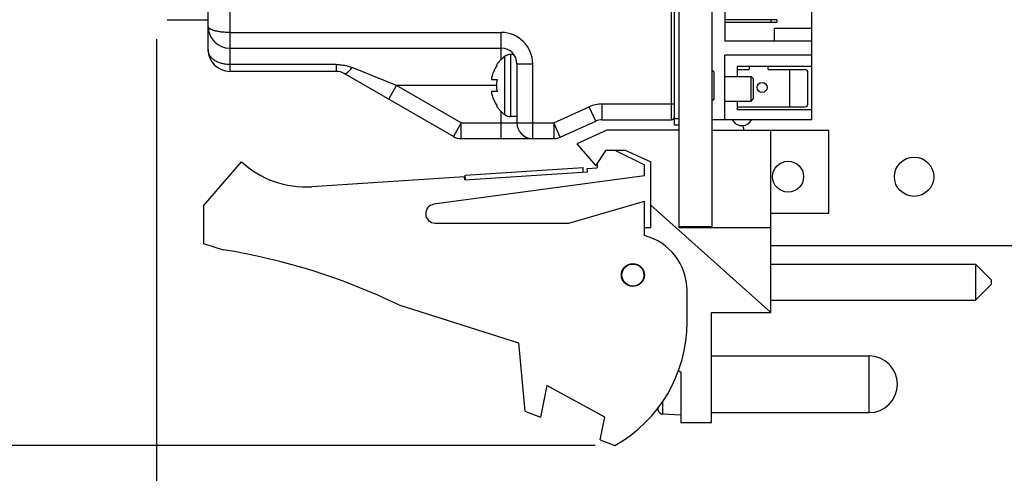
# Model space of a CAD drawing. Header units: inches. Extents: x 0 to 34, y 0 to 22.
# Tile 12 of 60: x 15 to 18.1, y 3.6 to 5. Entities that reach past the tile are written whole.
import ezdxf

# ---------------------------------------------------------------- set-up
doc = ezdxf.new("R2010")
doc.units = ezdxf.units.IN
doc.header["$LTSCALE"] = 1.87
doc.header["$MEASUREMENT"] = 0
doc.layers.get('0').update_dxf_attribs({"linetype": 'CONTINUOUS'})
for name, color, linetype in [('02___PRT_ALL_AXES', 7, 'CONTINUOUS'), ('5_ALL_CURVES', 7, 'CONTINUOUS'), ('DIMENSIONS', 7, 'CONTINUOUS')]:
    doc.layers.add(name, color=color, linetype=linetype)
doc.styles.get("Standard").update_dxf_attribs({"font": 'txt', "width": 0.8})
doc.dimstyles.new('DIMSTYLE_1', dxfattribs={"dimtxt": 0.125, "dimasz": 0.18, "dimexe": 0.125, "dimexo": 0.0625, "dimgap": 0.0625, "dimtad": 0, "dimtih": 1, "dimtoh": 1, "dimzin": 4, "dimdsep": 46, "dimtxsty": 'STANDARD', "dimblk": '_FILLED', "dimblk1": '_FILLED', "dimblk2": '_FILLED', "dimcen": 0.09, "dimadec": 0, "dimazin": 0, "dimtp": 0.005, "dimtm": 0.005, "dimtfac": 1, "dimtofl": 0, "dimtmove": 0, "dimatfit": 3, "dimldrblk": '_FILLED', "dimfxl": 1, "dimtolj": 1, "dimtzin": 4, "dimarcsym": 0})

# ---------------------------------------------------------------- blocks, each defined once
blk = doc.blocks.new('_FILLED')
at = {"color": 0, "linetype": 'BYBLOCK'}
blk.add_solid([(0, 0), (-1, 0.174), (-1, -0.174)], dxfattribs=at)
blk = doc.blocks.new('*D0')
at = {"layer": 'DIMENSIONS', "color": 2, "linetype": 'CONTINUOUS'}
for p, q in [((17.0229, 8.8005), (14.0448, 8.8005)), ((14.1698, 8.8005), (14.1698, 6.3565)), ((14.1698, 3.6625), (14.1698, 6.1065)), ((16.8189, 3.6625), (14.0448, 3.6625))]:
    blk.add_line(p, q, dxfattribs=at)
at = {"layer": 'DIMENSIONS', "color": 2, "linetype": 'CONTINUOUS', "xscale": 0.18, "yscale": 0.18, "zscale": 0.18}
for p, rotation in [((14.1698, 8.8005), 90), ((14.1698, 3.6625), 270)]:
    blk.add_blockref('_FILLED', p, dxfattribs=dict(at, rotation=rotation))
at = {"layer": 'DIMENSIONS', "color": 2, "linetype": 'CONTINUOUS', "insert": (14.1698, 6.294), "char_height": 0.125, "width": 1.425, "attachment_point": 2, "line_spacing_factor": 0.9}
blk.add_mtext('(5.14{\\Ftxt.shx;\\W1.000000;\\H0.125000; }[130.5])', dxfattribs=at)
blk = doc.blocks.new('*D1')
at = {"layer": 'DIMENSIONS', "color": 2, "linetype": 'CONTINUOUS'}
for p, q in [((23.9936, 6.528), (23.9936, 2.7896)), ((15.4262, 4.9543), (15.4262, 2.7896)), ((15.4262, 2.9146), (18.9349, 2.9146)), ((23.9936, 2.9146), (20.4849, 2.9146))]:
    blk.add_line(p, q, dxfattribs=at)
at = {"layer": 'DIMENSIONS', "color": 2, "linetype": 'CONTINUOUS', "xscale": 0.18, "yscale": 0.18, "zscale": 0.18, "rotation": 180}
blk.add_blockref('_FILLED', (15.4262, 2.9146), dxfattribs=at)
at = {"layer": 'DIMENSIONS', "color": 2, "linetype": 'CONTINUOUS', "xscale": 0.18, "yscale": 0.18, "zscale": 0.18}
blk.add_blockref('_FILLED', (23.9936, 2.9146), dxfattribs=at)
at = {"layer": 'DIMENSIONS', "color": 2, "linetype": 'CONTINUOUS', "insert": (19.7099, 2.9771), "char_height": 0.125, "width": 1.425, "attachment_point": 2, "line_spacing_factor": 0.9}
blk.add_mtext('(8.57{\\Ftxt.shx;\\W1.000000;\\H0.125000; }[217.6])', dxfattribs=at)

msp = doc.modelspace()

# ---------------------------------------------------------------- linework, layer by layer
at = {"color": 7, "linetype": 'CONTINUOUS'}
for p, q in [((17.0704, 4.6805), (17.0704, 8.7905)), ((17.0854, 4.3545), (17.0854, 8.8005)), ((17.1904, 4.3545), (17.1904, 8.8005)), ((15.6588, 8.5399), (15.6588, 4.8515)), ((17.0604, 8.56), (17.0604, 4.6979)), ((15.5899, 4.9204), (15.5899, 8.471)), ((17.5064, 4.6979), (17.5064, 6.379)), ((17.2308, 6.129), (17.2308, 4.9479)), ((15.4597, 5.0157), (15.5899, 5.0157)), ((17.3961, 5.0148), (17.2308, 5.0148)), ((17.3961, 5.007), (17.2308, 5.007)), ((17.3764, 5.0148), (17.3764, 5.007)), ((17.3961, 5.0148), (17.3961, 5.007)), ((15.6588, 4.975), (16.5204, 4.975)), ((16.5204, 4.889), (16.5204, 4.975)), ((17.3882, 4.9479), (17.3882, 4.9873)), ((17.5064, 4.9873), (17.3882, 4.9873)), ((17.5064, 4.9479), (17.2308, 4.9479)), ((15.6588, 4.925), (16.5204, 4.925)), ((16.5315, 4.714), (16.5315, 4.8989)), ((16.5496, 4.905), (16.5496, 4.708)), ((17.2308, 4.6979), (17.2308, 4.9026)), ((17.5064, 4.9026), (17.2308, 4.9026)), ((15.9966, 4.8733), (15.6588, 4.8733)), ((15.9966, 4.8515), (15.6588, 4.8515)), ((15.9966, 4.8733), (15.9966, 4.8515)), ((16.1881, 4.8065), (16.0466, 4.8639)), ((16.505, 4.871), (16.507, 4.871)), ((16.5704, 4.875), (16.5704, 4.6879)), ((16.5704, 4.875), (16.6204, 4.875)), ((16.6204, 4.6379), (16.6204, 4.875)), ((17.1954, 4.8505), (17.1904, 4.8555)), ((17.1954, 4.8505), (17.1954, 4.7625)), ((17.2701, 4.8672), (17.2701, 4.8357)), ((17.5064, 4.8672), (17.2701, 4.8672)), ((17.2701, 4.8573), (17.3074, 4.8573)), ((17.3074, 4.8672), (17.3074, 4.8573)), ((17.3681, 4.8573), (17.3681, 4.8672)), ((17.3681, 4.8573), (17.4847, 4.8573)), ((17.4355, 4.8573), (17.4355, 4.7392)), ((17.4945, 4.7491), (17.4945, 4.8475)), ((16.3685, 4.6446), (16.0216, 4.8448)), ((16.4899, 4.826), (16.507, 4.826)), ((17.2308, 4.8357), (17.3137, 4.8357)), ((17.3137, 4.8357), (17.3216, 4.8278)), ((17.3137, 4.757), (17.3137, 4.8357)), ((17.3216, 4.7648), (17.3216, 4.8278)), ((16.1631, 4.7632), (16.1881, 4.8065)), ((16.3935, 4.6879), (16.1881, 4.8065)), ((16.505, 4.8065), (16.1881, 4.8065)), ((16.507, 4.787), (16.4899, 4.787)), ((17.1954, 4.7625), (17.1904, 4.7575)), ((17.2308, 4.757), (17.3137, 4.757)), ((17.2701, 4.757), (17.2701, 4.7294)), ((17.3137, 4.757), (17.3216, 4.7648)), ((16.507, 4.742), (16.505, 4.742)), ((16.5204, 4.6379), (16.5204, 4.7239)), ((16.687, 4.6879), (16.7999, 4.739)), ((16.8205, 4.6935), (16.7999, 4.739)), ((16.8412, 4.6979), (16.8412, 4.7479)), ((16.8412, 4.7479), (17.0704, 4.7479)), ((17.2701, 4.7392), (17.4847, 4.7392)), ((17.5064, 4.7294), (17.2701, 4.7294)), ((16.7076, 4.6423), (16.8205, 4.6935)), ((16.8412, 4.6979), (17.0604, 4.6979)), ((17.0854, 4.7005), (17.0704, 4.7005)), ((17.5064, 4.6979), (17.1904, 4.6979)), ((16.3935, 4.6879), (16.3685, 4.6446)), ((16.3935, 4.6379), (16.3935, 4.6879)), ((16.3935, 4.6879), (16.687, 4.6879)), ((16.7076, 4.6423), (16.687, 4.6879)), ((16.687, 4.6879), (16.687, 4.6379)), ((16.8554, 4.6645), (16.7604, 4.6215)), ((17.0854, 4.6645), (16.8554, 4.6645)), ((17.0854, 4.6805), (17.0704, 4.6805)), ((17.1904, 4.6645), (17.5604, 4.6645)), ((17.3764, 4.0855), (17.3764, 4.6645)), ((17.5604, 4.4015), (17.5604, 4.6645)), ((16.3935, 4.6379), (16.687, 4.6379)), ((16.7604, 4.6215), (16.8204, 4.5515)), ((16.8204, 4.5515), (16.8535, 4.6015)), ((16.8535, 4.6015), (16.9135, 4.6015)), ((16.8814, 4.6015), (16.9754, 4.5545)), ((16.9135, 4.6015), (16.9954, 4.5645)), ((15.5754, 4.4245), (15.6954, 4.5645)), ((16.4059, 4.5221), (16.7801, 4.5466)), ((16.7811, 4.5316), (16.7801, 4.5466)), ((16.7934, 4.5425), (16.8254, 4.5445)), ((16.7941, 4.5325), (16.7934, 4.5425)), ((16.8254, 4.5591), (16.8254, 4.5445)), ((16.9754, 4.5195), (16.9754, 4.5545)), ((16.9954, 4.3545), (16.9954, 4.5645)), ((15.9189, 4.4852), (16.4043, 4.517)), ((16.9754, 4.5195), (16.3064, 4.4293)), ((16.4049, 4.507), (16.4043, 4.517)), ((16.4049, 4.507), (16.7941, 4.5325)), ((16.4069, 4.5071), (16.4059, 4.5221)), ((15.5754, 4.4245), (15.5754, 4.3045)), ((16.7354, 4.3695), (16.9754, 4.4395)), ((16.9754, 4.3295), (16.9754, 4.4395)), ((17.3764, 4.0855), (16.9954, 4.4262)), ((17.3764, 4.4015), (17.5604, 4.4015)), ((16.3104, 4.3695), (16.7354, 4.3695)), ((16.9954, 4.3545), (16.9754, 4.3545)), ((17.1904, 4.3575), (17.0854, 4.3575)), ((17.3764, 4.3545), (17.0854, 4.3545)), ((15.5754, 4.3045), (15.6374, 4.285)), ((17.3764, 4.2984), (23.5113, 4.2984)), ((17.3764, 4.2393), (18.0264, 4.2393)), ((18.0764, 4.1893), (18.0264, 4.2393)), ((18.0264, 4.2393), (18.0264, 4.1243)), ((18.0764, 4.1743), (18.0264, 4.1243)), ((18.0764, 4.1893), (18.0764, 4.1743)), ((17.1104, 4.0545), (17.1104, 4.1553)), ((16.1953, 4.1093), (16.5754, 3.9895)), ((17.3764, 4.1243), (18.0264, 4.1243)), ((17.1884, 3.7355), (17.1884, 4.0855)), ((17.1884, 4.0855), (17.3764, 4.0855)), ((16.5754, 3.9895), (16.5954, 3.7725)), ((17.0826, 3.902), (17.0904, 3.8955)), ((17.0904, 3.8955), (17.0904, 3.7355)), ((16.6654, 3.8533), (16.6454, 3.7533)), ((16.8493, 3.7533), (16.6654, 3.8533)), ((17.019, 3.7743), (17.019, 3.7844)), ((17.0332, 3.7628), (17.0332, 3.8032)), ((16.5954, 3.7725), (16.6454, 3.7533)), ((16.8348, 3.6805), (16.8493, 3.7533)), ((17.0904, 3.7595), (17.0332, 3.7628)), ((17.0904, 3.7355), (17.1884, 3.7355)), ((16.8348, 3.6805), (16.8814, 3.6625))]:
    msp.add_line(p, q, dxfattribs=at)
for centre, radius in [((17.3489, 4.8003), 0.0157), ((17.4314, 4.5169), 0.0492), ((17.8314, 4.5169), 0.0625), ((16.9384, 4.2045), 0.0365), ((16.9384, 4.2045), 0.035)]:
    msp.add_circle(centre, radius, dxfattribs=at)
for centre, radius, start, end in [((15.6588, 4.9939), 0.0689, 180, 270), ((16.5204, 4.875), 0.1, 0, 90), ((15.6588, 4.9204), 0.0689, 180, 270), ((16.5204, 4.875), 0.05, 0, 90), ((16.6011, 4.8065), 0.1157, 126.9387, 146.1193), ((16.5496, 4.875), 0.03, 90, 126.9387), ((15.9966, 4.8015), 0.05, 60, 90), ((16.6011, 4.8065), 0.114, 145.5591, 167.0799), ((17.4847, 4.8475), 0.00984, 0, 90), ((16.5455, 4.829), 0.0557, 176.9101, 183.0899), ((16.6011, 4.8065), 0.0961, 168.2872, 191.7128), ((16.5455, 4.784), 0.0557, 176.9101, 183.0899), ((16.6011, 4.8065), 0.114, 192.9201, 214.4409), ((16.6011, 4.8065), 0.1157, 213.8807, 233.0613), ((16.8412, 4.6479), 0.1, 90, 114.353), ((17.4847, 4.7491), 0.00984, 270, 360), ((16.5496, 4.738), 0.03, 233.0613, 270), ((16.8412, 4.6479), 0.05, 90, 114.353), ((17.0604, 4.7079), 0.01, 270, 360), ((17.2847, 4.7136), 0.0344, 274.3497, 332.1964), ((16.6204, 4.6879), 0.05, 180, 270), ((17.2439, 4.6615), 0.047, 3.8204, 22.3015), ((16.3935, 4.6879), 0.05, 240, 270), ((16.687, 4.6879), 0.05, 270, 294.353), ((15.8993, 4.7845), 0.3, 227.1666, 273.7467), ((16.3104, 4.3995), 0.03, 97.6845, 270), ((16.9304, 4.1553), 0.18, 0, 75.5225), ((15.314, 2.285), 2.026, 64.2145, 80.8167), ((16.6604, 4.0545), 0.45, 299.4136, 360), ((17.3207, 3.8575), 0.313, 193.9514, 195.4149), ((17.0341, 3.7785), 0.0157, 195.4149, 266.6961)]:
    msp.add_arc(centre, radius, start, end, dxfattribs=at)
for points, knots in [([(15.6588, 4.975), (15.6542, 4.9749), (15.6453, 4.9752), (15.6323, 4.9763), (15.6221, 4.9778), (15.6147, 4.9793), (15.6097, 4.9805), (15.6053, 4.9819), (15.6013, 4.9834), (15.5979, 4.9849), (15.595, 4.9866), (15.5928, 4.9883), (15.5911, 4.9901), (15.5901, 4.9919), (15.5899, 4.9932), (15.5899, 4.9939)], [0, 0, 0, 0, 0.183321, 0.359529, 0.521791, 0.595981, 0.664742, 0.72759, 0.784246, 0.834536, 0.878411, 0.915952, 0.947524, 0.974613, 1, 1, 1, 1]), ([(15.6588, 4.8733), (15.6543, 4.8733), (15.6453, 4.8739), (15.6324, 4.8764), (15.6205, 4.8806), (15.61, 4.8862), (15.6026, 4.8922), (15.5979, 4.8976), (15.595, 4.9019), (15.5927, 4.9063), (15.5911, 4.9109), (15.5901, 4.9156), (15.5899, 4.9188), (15.5899, 4.9204)], [0, 0, 0, 0, 0.146613, 0.290057, 0.427296, 0.556466, 0.676737, 0.73384, 0.789163, 0.842988, 0.895673, 0.947784, 1, 1, 1, 1]), ([(15.9966, 4.8733), (16.0009, 4.8733), (16.0116, 4.8728), (16.0285, 4.8701), (16.0407, 4.8663), (16.0466, 4.8639)], [0, 0, 0, 0, 0.251972, 0.627905, 1, 1, 1, 1]), ([(16.0216, 4.8448), (16.0219, 4.8447), (16.0225, 4.8444), (16.0235, 4.8443), (16.0247, 4.8444), (16.0259, 4.8447), (16.0273, 4.8452), (16.0293, 4.8463), (16.032, 4.8482), (16.0354, 4.8511), (16.0391, 4.8547), (16.0429, 4.8591), (16.0454, 4.8622), (16.0466, 4.8639)], [0, 0, 0, 0, 0.028981, 0.059836, 0.094017, 0.132562, 0.176149, 0.225136, 0.339747, 0.476434, 0.633763, 0.80948, 1, 1, 1, 1])]:
    msp.add_open_spline(points, degree=3, knots=knots, dxfattribs=at)
at = {"layer": '02___PRT_ALL_AXES', "color": 7, "linetype": 'CONTINUOUS'}
for p, q in [((16.5603, 4.905), (16.5496, 4.905)), ((16.5704, 4.708), (16.5496, 4.708)), ((17.1884, 3.9475), (17.6884, 3.9475)), ((17.6884, 3.7675), (17.6884, 3.9475)), ((17.1884, 3.7675), (17.6884, 3.7675))]:
    msp.add_line(p, q, dxfattribs=at)
msp.add_arc((17.6884, 3.8575), 0.09, 270, 90, dxfattribs=at)
at = {"layer": '5_ALL_CURVES', "color": 40, "linetype": 'CONTINUOUS'}
msp.add_arc((17.2847, 4.7136), 0.0344, 207.2064, 274.3851, dxfattribs=at)

# ---------------------------------------------------------------- dimensions: what is measured, and where the dimension line sits
at = {"layer": 'DIMENSIONS', "color": 2, "linetype": 'CONTINUOUS'}
dim = msp.add_linear_dim(base=(14.1698, 3.6625), p1=(17.0854, 8.8005), p2=(16.8814, 3.6625), angle=270, text='(<>)', dimstyle='DIMSTYLE_1', dxfattribs=at)
dim.commit()
dim.dimension.update_dxf_attribs({"geometry": '*D0', "text_midpoint": (14.1698, 6.2315), "dimtype": 160})
dim = msp.add_linear_dim(base=(23.9936, 2.9146), p1=(15.4262, 5.0168), p2=(23.9936, 6.5905), text='(<>)', dimstyle='DIMSTYLE_1', dxfattribs=at)
dim.commit()
dim.dimension.update_dxf_attribs({"geometry": '*D1', "text_midpoint": (19.7099, 2.9146), "dimtype": 160})

doc.saveas('drawing.dxf')
